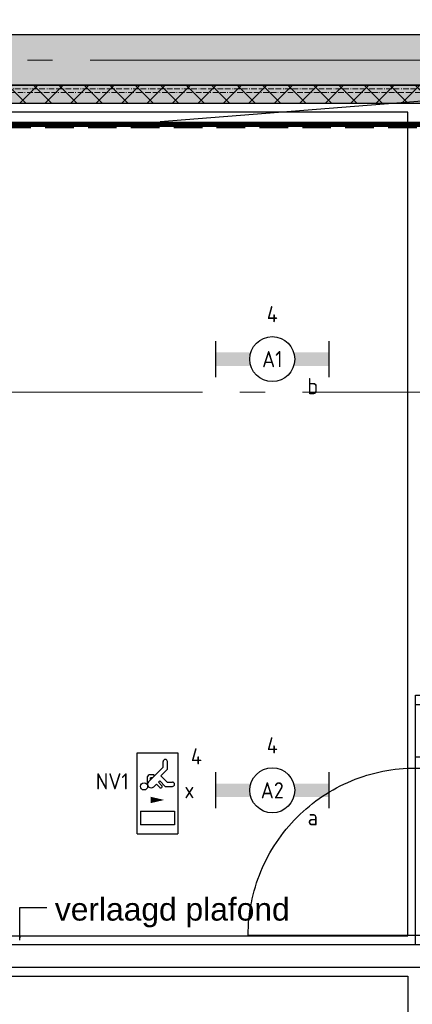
# Model space of a CAD drawing. Header units: millimetres. Extents: x -38031 to 123247, y -16330 to 129979.
# Tile 210 of 235: x 59429 to 61610, y 53794 to 59264. Entities that reach past the tile are written whole.
import ezdxf
from ezdxf.enums import TextEntityAlignment as Align

# ---------------------------------------------------------------- set-up
doc = ezdxf.new("R2010")
doc.units = ezdxf.units.MM
doc.header["$LTSCALE"] = 50
for name, pattern in [('HIDDEN', [9.525, 6.35, -3.175]), ('HIDDEN2', [4.7625, 3.175, -1.5875]), ('STYLE_07', [1.875, 0.625, -0.20828, 0.625, -0.20836, 0.06943, -0.13893]), ('STYLE_11', [5, 3.888855, -0.416718, 0.277786, -0.416641])]:
    doc.linetypes.add(name, pattern=pattern)
for name, color, linetype in [('AL$1A---_ALGEMEEN', 8, 'Continuous'), ('AM$1A---_ARCERING', 8, 'Continuous'), ('AT$1A---_TEKST100', 8, 'Continuous'), ('BOUWKUNDIG', 8, 'Continuous'), ('brandscheiding', 5, 'HIDDEN'), ('EL6121--', 3, 'Continuous'), ('EL6311--', 3, 'Continuous'), ('EL6311--NV', 7, 'Continuous'), ('EL6350--', 3, 'Continuous')]:
    doc.layers.add(name, color=color, linetype=linetype)
doc.layers.add('stramien', color=1, linetype='STYLE_11', lineweight=15)
doc.styles.add('Arial', font='ARIAL.TTF')
doc.styles.add('BURO-018', font='iso.shx', dxfattribs={"height": 90})

# ---------------------------------------------------------------- blocks, each defined once
blk = doc.blocks.new('1115C2J')
at = {"color": 0, "linetype": 'Continuous'}
for p, q in [((-4.5, 5.5), (4.5, 5.5)), ((-4.5, 1), (-4.5, 5.5)), ((4.5, 1), (4.5, 5.5)), ((-1.24, 4.31), (-1.24, 4.91)), ((-0.76, 4.11), (-0.76, 4.91)), ((2, 5.15), (3.5, 5.15)), ((2, 1.35), (2, 5.15)), ((3.5, 5.15), (3.5, 1.35)), ((-2.68, 4.35), (-3.52, 4.35)), ((-2.88, 3.87), (-3.52, 3.87)), ((-1.27, 2.26), (-2.88, 3.87)), ((-1.94, 3.61), (-2.68, 4.35)), ((-1.24, 4.31), (-1.94, 3.61)), ((-1.37, 3.5), (-0.76, 4.11)), ((-1.23, 3.35), (-1.37, 3.5)), ((-0.87, 3.71), (-1.23, 3.35)), ((-0.65, 3.49), (-1.01, 3.13)), ((-1.94, 2.93), (-2.04, 2.83)), ((-2.04, 2.83), (-2.04, 2.34)), ((-1.71, 2.7), (-1.72, 2.7)), ((-1.72, 2.7), (-1.72, 2.46)), ((-1.47, 2.46), (-1.72, 2.46)), ((-0.71, 2.83), (-1.01, 3.13)), ((-0.99, 2.14), (-1.84, 2.14)), ((2, 1.35), (3.5, 1.35)), ((4.5, 1), (-4.5, 1))]:
    blk.add_line(p, q, dxfattribs=at)
blk.add_lwpolyline([(0.75, 4, 0, 0.7, 0), (0.75, 2.5, 0.7, 0.7, 0)], format="xyseb", dxfattribs=at)
blk.add_circle((-0.76, 1.75), 0.4, dxfattribs=at)
for centre, radius, start, end in [((-1, 4.91), 0.24, 0, 180), ((-3.52, 4.11), 0.24, 90, 270), ((-0.76, 3.6), 0.16, 315, 135), ((-1.84, 2.34), 0.2, 180, 270), ((-0.99, 2.54), 0.4, 225, 45)]:
    blk.add_arc(centre, radius, start, end, dxfattribs=at)
at = {"color": 0, "linetype": 'Continuous', "style": 'BURO-018'}
for tag, p in [('E_GKAST', (0, 15.17)), ('E_GROEP', (0, 12.17)), ('E_SGROEP', (4.5, 12.17)), ('E_ARMCODE', (0, 8))]:
    blk.add_attdef(tag, text='', height=1.8, dxfattribs=at).set_placement(p, align=Align.MIDDLE)
at = {"layer": 'EL6350--', "color": 1, "style": 'BURO-018'}
blk.add_text('x', height=1.8, rotation=90, dxfattribs=at).set_placement((0.56, 6.24))
blk = doc.blocks.new('1115B6630')
at = {"color": 0}
for p, q in [((-6.3, 2), (-6.3, -2)), ((6.3, 2), (6.3, -2))]:
    blk.add_line(p, q, dxfattribs=at)
at = {"color": 0, "linetype": 'Continuous'}
blk.add_circle((0, 0), 2.5, dxfattribs=at)
at = {"color": 0}
for points in [[(-2.5, 0.75), (-6.3, 0.75), (-2.5, -0.75), (-6.3, -0.75)], [(2.5, 0.75), (6.3, 0.75), (2.5, -0.75), (6.3, -0.75)]]:
    blk.add_solid(points, dxfattribs=at)
at = {"color": 0, "linetype": 'Continuous', "style": 'BURO-018'}
for tag, p in [('E_GKAST', (0, 8)), ('E_GROEP', (0, 5)), ('E_SGROEP', (4.5, 5)), ('E_ARMCODE', (0, 0)), ('E_SLET', (4.5, -3))]:
    blk.add_attdef(tag, text='', height=1.8, dxfattribs=at).set_placement(p, align=Align.MIDDLE)
blk = doc.blocks.new('txt 1_100 verlaagd plafond')
at = {"layer": 'AL$1A---_ALGEMEEN', "color": 0}
for p, q in [((-1830, 0), (-1830, 182.6)), ((-1830, 182.6), (-1680, 182.6))]:
    blk.add_line(p, q, dxfattribs=at)
blk.add_solid([(-1830, 0), (-1836.7, 25), (-1823.3, 25)], dxfattribs=at)
at = {"layer": 'AT$1A---_TEKST100', "insert": (-983.5, 235.8), "char_height": 126.27, "attachment_point": 2, "line_spacing_factor": 0.967741, "style": 'Arial'}
blk.add_mtext('{\\C256;\\lverlaagd plafond}', dxfattribs=at)
blk = doc.blocks.new('Group-18')
at = {"layer": 'AL$1A---_ALGEMEEN', "color": 0}
blk.add_lwpolyline([(-1726, 30175), (-1726, 27489.8), (204, 27489.8), (205, 25599.8), (5224, 25599.9), (5224, 30175), (-1726, 30175)], dxfattribs=at)
blk.add_lwpolyline([(1861.5, 25374.8), (5224, 25374.8), (5224, 17795), (1861.5, 17795)], close=True, dxfattribs=at)
blk.add_blockref('txt 1_100 verlaagd plafond', (4899.1, 25574.9), dxfattribs=at)
blk = doc.blocks.new('32x_hout-mk 815as-p')
at = {"color": 0}
for points in [[(420, -104), (0, -104), (0, 10), (420, 10)], [(1320, 10), (1387, 10), (1387, -104), (1320, -104)]]:
    blk.add_wipeout(points, dxfattribs=at).dxf.layer = 'AL$1A---_ALGEMEEN'
at = {"layer": 'AL$1A---_ALGEMEEN', "color": 0}
for points in [[(420, -104), (0, -104), (0, 10), (420, 10)], [(1320, 10), (1387, 10), (1387, -104), (1320, -104)]]:
    blk.add_lwpolyline(points, close=True, dxfattribs=at)
at = {"color": 0}
for points in [[(67, -104), (0, -104), (0, 10), (67, 10)], [(420, -104), (330, -104), (330, 10), (420, 10)]]:
    blk.add_wipeout(points, dxfattribs=at).dxf.layer = 'AL$1A---_ALGEMEEN'
at = {"layer": 'AL$1A---_ALGEMEEN', "color": 0}
for points in [[(67, -104), (0, -104), (0, 10), (67, 10)], [(420, -104), (330, -104), (330, 10), (420, 10)], [(1312.2, -1033.7), (1289.4, -1032.9), (1266.6, -1031.5), (1243.8, -1029.5), (1221.2, -1027), (1198.5, -1023.9), (1176, -1020.3), (1153.6, -1016.1), (1131.2, -1011.4), (1109, -1006.1), (1087, -1000.3), (1065, -994), (1043.3, -987.1), (1021.7, -979.6), (1000.3, -971.7), (979.1, -963.2), (958.1, -954.2), (937.4, -944.7), (916.9, -934.7), (896.6, -924.2), (876.6, -913.2), (856.9, -901.7), (837.5, -889.7), (818.3, -877.3), (799.5, -864.4), (781, -851), (762.8, -837.2), (745, -822.9), (727.5, -808.2), (710.5, -793.1), (693.7, -777.5), (677.4, -761.6), (661.5, -745.3), (645.9, -728.5), (630.8, -711.5), (616.1, -694), (601.8, -676.2), (588, -658), (574.6, -639.5), (561.7, -620.7), (549.3, -601.5), (537.3, -582.1), (525.8, -562.4), (514.8, -542.4), (504.3, -522.1), (494.3, -501.6), (484.8, -480.9), (475.8, -459.9), (467.3, -438.7), (459.4, -417.3), (451.9, -395.7), (445, -374), (438.7, -352), (432.9, -330), (427.6, -307.8), (422.9, -285.4), (418.7, -263), (415.1, -240.5), (412, -217.8), (409.5, -195.2), (407.5, -172.4), (406.1, -149.6), (405.3, -126.8), (405, -104), (1335, -104), (1335, -1034)]]:
    blk.add_lwpolyline(points, close=True, dxfattribs=at)
at = {"color": 0}
for points in [[(345, -104), (52, -104), (52, -59), (345, -59)], [(405, -64), (1335, -64), (1335, -104), (405, -104)]]:
    blk.add_wipeout(points, dxfattribs=at).dxf.layer = 'AL$1A---_ALGEMEEN'
at = {"layer": 'AL$1A---_ALGEMEEN', "color": 0}
for points in [[(345, -104), (52, -104), (52, -59), (345, -59)], [(405, -64), (1335, -64), (1335, -104), (405, -104)]]:
    blk.add_lwpolyline(points, close=True, dxfattribs=at)
blk = doc.blocks.new('200254 W 210 11-06-2007')
at = {"layer": 'AM$1A---_ARCERING', "linetype": 'Continuous', "lineweight": 0}
for points in [[(33301, 34192.4), (22906, 34192.4), (22906, 33912.4), (33301, 33912.4)], [(29261, 33912.4), (22896, 33912.4), (22896, 33812.4), (29261, 33812.4)]]:
    blk.add_hatch(color=256, dxfattribs=at).paths.add_polyline_path(points)
at = {"layer": 'AM$1A---_ARCERING', "linetype": 'Continuous', "lineweight": 5}
h = blk.add_hatch(dxfattribs=at)
h.set_pattern_fill('ISOLATIE', color=256, scale=50, style=0, pattern_type=2)
h.set_pattern_definition([(135, (-987936.49, -175784.82), (70.710678, 70.710678), []), (45, (-987637.15, -176084.16), (70.710678, -70.710678), [])])
h.paths.add_polyline_path([(29261, 33912.4), (22896, 33912.4), (22896, 33812.4), (29261, 33812.4)])
at = {"layer": 'AL$1A---_ALGEMEEN'}
blk.add_line((26080, 33872.5), (24010, 33710), dxfattribs=at)
for points in [[(14296, 34492.4), (36316, 34492.4), (36316, 34192.4), (14296, 34192.4)], [(29261, 33912.4), (22896, 33912.4), (22896, 33812.4), (29261, 33812.4)], [(25561, 29137.3), (21704, 29137.3), (21704, 29012.3), (25561, 29012.3)]]:
    blk.add_lwpolyline(points, close=True, dxfattribs=at)
at = {"layer": 'AL$1A---_ALGEMEEN', "linetype": 'Continuous'}
blk.add_lwpolyline([(33301, 34192.4), (22906, 34192.4), (22906, 33912.4), (33301, 33912.4)], close=True, dxfattribs=at)
at = {"layer": 'AL$1A---_ALGEMEEN', "linetype": 'STYLE_07', "lineweight": 15}
blk.add_lwpolyline([(14016, 33892.5), (63375, 33892.5), (63375, 33872.5), (14016, 33872.5)], close=True, dxfattribs=at)
at = {"layer": 'stramien', "ltscale": 10}
for p, q in [((13621, 34052.4), (65524.3, 34052.4)), ((-37699, 32207.4), (65520.6, 32207.4))]:
    blk.add_line(p, q, dxfattribs=at)
at = {"layer": 'AL$1A---_ALGEMEEN'}
blk.add_blockref('Group-18', (20162, 3587.4), dxfattribs=at)
at = {"layer": 'AL$1A---_ALGEMEEN', "rotation": 270}
blk.add_blockref('32x_hout-mk 815as-p', (25533, 30524.3), dxfattribs=at)

msp = doc.modelspace()

# ---------------------------------------------------------------- block references
at = {"layer": 'BOUWKUNDIG'}
msp.add_blockref('200254 W 210 11-06-2007', (36199, 24987.6), dxfattribs=at)

# ---------------------------------------------------------------- next in the draw order: linework, layer by layer
at = {"layer": 'brandscheiding', "const_width": 30}
msp.add_lwpolyline([(10177.2, 29399.4), (10177.2, 58682.4), (65540.9, 58682.4), (65540.9, 46231.3)], dxfattribs=at)
at = {"layer": 'EL6121--', "color": 5, "linetype": 'HIDDEN2'}
msp.add_line((-2580, 58664.8), (99081, 58664.8), dxfattribs=at)

# ---------------------------------------------------------------- next in the draw order: block references
at = {"layer": 'EL6311--'}
ref = msp.add_blockref('1115B6630', (60832, 57378.5), dxfattribs=dict(at, xscale=50, yscale=50, zscale=50))
ref.add_attrib('E_ARMCODE', 'A1', dxfattribs={"layer": '0', "color": 1, "linetype": 'Continuous', "height": 90, "style": 'BURO-018'}).set_placement((60832, 57378.5), align=Align.MIDDLE)
ref.add_attrib('E_SLET', 'b', dxfattribs={"layer": '0', "color": 1, "linetype": 'Continuous', "height": 90, "style": 'BURO-018'}).set_placement((61057, 57228.5), align=Align.MIDDLE)
ref.add_attrib('E_GROEP', '4', dxfattribs={"layer": '0', "color": 1, "linetype": 'Continuous', "height": 90, "style": 'BURO-018'}).set_placement((60832, 57628.5), align=Align.MIDDLE)
ref = msp.add_blockref('1115B6630', (60832, 54983.1), dxfattribs=dict(at, xscale=50, yscale=50, zscale=50))
ref.add_attrib('E_ARMCODE', 'A2', dxfattribs={"layer": '0', "color": 1, "linetype": 'Continuous', "height": 90, "style": 'BURO-018'}).set_placement((60832, 54983.1), align=Align.MIDDLE)
ref.add_attrib('E_SLET', 'a', dxfattribs={"layer": '0', "color": 1, "linetype": 'Continuous', "height": 90, "style": 'BURO-018'}).set_placement((61057, 54833.1), align=Align.MIDDLE)
ref.add_attrib('E_GROEP', '4', dxfattribs={"layer": '0', "color": 1, "linetype": 'Continuous', "height": 90, "style": 'BURO-018'}).set_placement((60832, 55233.1), align=Align.MIDDLE)
at = {"layer": 'EL6311--NV'}
ref = msp.add_blockref('1115C2J', (60032.1, 54967), dxfattribs=dict(at, xscale=50, yscale=50, zscale=50, rotation=270))
ref.add_attrib('E_ARMCODE', 'NV1', dxfattribs={"layer": '0', "color": 1, "linetype": 'Continuous', "height": 90, "style": 'BURO-018'}).set_placement((59943.2, 55033.1), align=Align.MIDDLE)
ref.add_attrib('E_GROEP', '4', dxfattribs={"layer": '0', "color": 1, "linetype": 'Continuous', "height": 90, "style": 'BURO-018'}).set_placement((60410.5, 55172), align=Align.MIDDLE)

doc.saveas('drawing.dxf')
